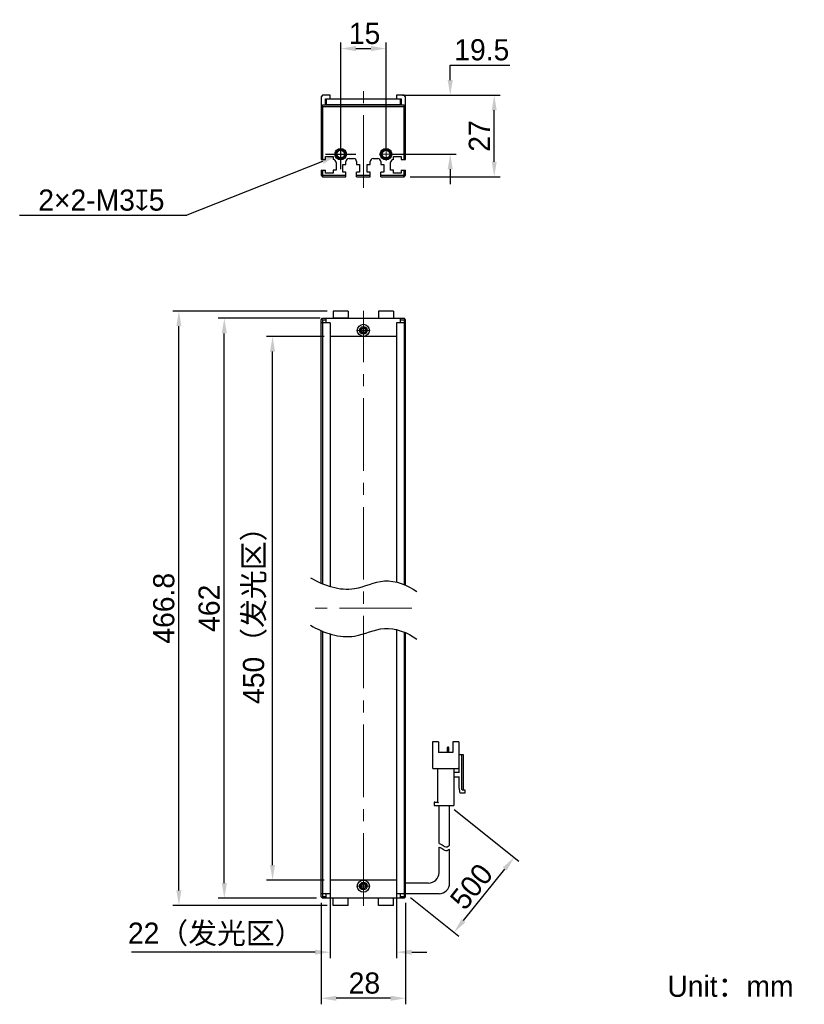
# Model space of a CAD drawing. Header units: millimetres. Extents: x 70 to 200, y 78 to 241.
import ezdxf

# ---------------------------------------------------------------- set-up
doc = ezdxf.new("R2010")
doc.units = ezdxf.units.MM
doc.header["$PDSIZE"] = -5
doc.linetypes.add('点画线', pattern=[18, 12, -2, 2, -2])
for name, color, linetype, lineweight in [('中心线层', 1, '点画线', 18), ('标注', 3, 'Continuous', 25), ('粗实线', 7, 'Continuous', 30), ('粗实线层', 7, 'Continuous', 35)]:
    doc.layers.add(name, color=color, linetype=linetype, lineweight=lineweight)
doc.styles.add('标准', font='txt', dxfattribs={"width": 0.667})
doc.dimstyles.new('CST Standard', dxfattribs={"dimtxt": 3.5, "dimasz": 2.5, "dimexe": 1, "dimexo": 1, "dimgap": 0.6, "dimtad": 1, "dimtoh": 1, "dimdsep": 46, "dimtxsty": 'Standard', "dimcen": -2.5, "dimdle": 5, "dimadec": 0, "dimazin": 2, "dimtfac": 1, "dimtofl": 0, "dimtmove": 0, "dimatfit": 0, "dimfxl": 1, "dimtolj": 1, "dimarcsym": 0})

# ---------------------------------------------------------------- blocks, each defined once
blk = doc.blocks.new('*X1')
at = {"layer": 'Defpoints', "color": 0}
for p in [(112.33, 188.1), (121.87, 188.1), (121.87, 98.1)]:
    blk.add_point(p, dxfattribs=at)
at = {"layer": '标注', "color": 0, "linetype": 'Continuous', "lineweight": -2, "ltscale": 3}
for p, q in [((120.87, 188.1), (111.33, 188.1)), ((120.87, 98.1), (111.33, 98.1))]:
    blk.add_line(p, q, dxfattribs=at)
at = {"layer": '标注', "color": 9, "linetype": 'Continuous', "lineweight": -2, "ltscale": 3}
blk.add_line((112.33, 100.6), (112.33, 185.6), dxfattribs=at)
at = {"layer": '标注', "color": 9}
for points in [[(112.74, 185.6), (111.91, 185.6), (112.33, 188.1)], [(111.91, 100.6), (112.74, 100.6), (112.33, 98.1)]]:
    blk.add_solid(points, dxfattribs=at)
at = {"layer": '标注', "color": 7, "insert": (109.41, 143.1), "char_height": 3.5, "attachment_point": 5, "rotation": 90}
blk.add_mtext('\\A1;{\\fFZLanTingHei-R-GBK|b0|i0|c134|p2;450（发光区）}', dxfattribs=at)
blk = doc.blocks.new('*X2')
at = {"layer": 'Defpoints', "color": 0}
for p in [(104.34, 191.1), (121.22, 191.1), (120.62, 95.1)]:
    blk.add_point(p, dxfattribs=at)
at = {"layer": '标注', "color": 0, "linetype": 'Continuous', "lineweight": -2, "ltscale": 3}
for p, q in [((120.22, 191.1), (103.34, 191.1)), ((119.62, 95.1), (103.34, 95.1))]:
    blk.add_line(p, q, dxfattribs=at)
at = {"layer": '标注', "color": 9, "linetype": 'Continuous', "lineweight": -2, "ltscale": 3}
blk.add_line((104.34, 97.6), (104.34, 188.6), dxfattribs=at)
at = {"layer": '标注', "color": 9}
for points in [[(104.76, 188.6), (103.92, 188.6), (104.34, 191.1)], [(103.92, 97.6), (104.76, 97.6), (104.34, 95.1)]]:
    blk.add_solid(points, dxfattribs=at)
at = {"layer": '标注', "color": 7, "insert": (101.84, 143.1), "char_height": 3.5, "attachment_point": 5, "rotation": 90}
blk.add_mtext('\\A1;{\\fFZLanTingHei-R-GBK|b0|i0|c134|p2;462}', dxfattribs=at)
blk = doc.blocks.new('*X3')
at = {"layer": 'Defpoints', "color": 0}
for p in [(121.87, 98.1), (132.87, 98.1), (121.87, 86.17)]:
    blk.add_point(p, dxfattribs=at)
at = {"layer": '标注', "color": 0, "linetype": 'Continuous', "lineweight": -2, "ltscale": 3}
for p, q in [((121.87, 97.1), (121.87, 85.17)), ((132.87, 97.1), (132.87, 85.17))]:
    blk.add_line(p, q, dxfattribs=at)
at = {"layer": '标注', "color": 9, "linetype": 'Continuous', "lineweight": -2, "ltscale": 3}
for p, q in [((119.37, 86.17), (88.97, 86.17)), ((135.37, 86.17), (137.87, 86.17))]:
    blk.add_line(p, q, dxfattribs=at)
at = {"layer": '标注', "color": 9}
for points in [[(119.37, 85.76), (119.37, 86.59), (121.87, 86.17)], [(135.37, 86.59), (135.37, 85.76), (132.87, 86.17)]]:
    blk.add_solid(points, dxfattribs=at)
at = {"layer": '标注', "color": 7, "insert": (102.92, 89.09), "char_height": 3.5, "attachment_point": 5}
blk.add_mtext('\\A1;\\A1;{\\fFZLanTingHei-R-GBK|b0|i0|c134|p2;22（发光区）}', dxfattribs=at)
blk = doc.blocks.new('*X4')
at = {"layer": 'Defpoints', "color": 0}
for p in [(120.37, 95.35), (134.37, 95.35), (120.37, 78.54)]:
    blk.add_point(p, dxfattribs=at)
at = {"layer": '标注', "color": 0, "linetype": 'Continuous', "lineweight": -2, "ltscale": 3}
for p, q in [((120.37, 94.35), (120.37, 77.54)), ((134.37, 94.35), (134.37, 77.54))]:
    blk.add_line(p, q, dxfattribs=at)
at = {"layer": '标注', "color": 9, "linetype": 'Continuous', "lineweight": -2, "ltscale": 3}
blk.add_line((131.87, 78.54), (122.87, 78.54), dxfattribs=at)
at = {"layer": '标注', "color": 9}
for points in [[(122.87, 78.96), (122.87, 78.12), (120.37, 78.54)], [(131.87, 78.12), (131.87, 78.96), (134.37, 78.54)]]:
    blk.add_solid(points, dxfattribs=at)
at = {"layer": '标注', "color": 7, "insert": (127.54, 81.04), "char_height": 3.5, "attachment_point": 5}
blk.add_mtext('\\A1;\\A1;{\\fFZLanTingHei-R-GBK|b0|i0|c134|p2;28}', dxfattribs=at)
blk = doc.blocks.new('*X5')
at = {"layer": 'Defpoints', "color": 0}
for p in [(131.12, 235.75), (123.62, 218.28), (131.12, 218.28)]:
    blk.add_point(p, dxfattribs=at)
at = {"layer": '标注', "color": 0, "linetype": 'Continuous', "lineweight": -2, "ltscale": 3}
for p, q in [((123.62, 219.28), (123.62, 236.75)), ((131.12, 219.28), (131.12, 236.75))]:
    blk.add_line(p, q, dxfattribs=at)
at = {"layer": '标注', "color": 9, "linetype": 'Continuous', "lineweight": -2, "ltscale": 3}
blk.add_line((126.12, 235.75), (128.62, 235.75), dxfattribs=at)
at = {"layer": '标注', "color": 9}
for points in [[(126.12, 236.17), (126.12, 235.33), (123.62, 235.75)], [(128.62, 235.33), (128.62, 236.17), (131.12, 235.75)]]:
    blk.add_solid(points, dxfattribs=at)
at = {"layer": '标注', "color": 7, "insert": (127.57, 238.24), "char_height": 3.5, "attachment_point": 5}
blk.add_mtext('\\A1;\\A1;{\\fFZLanTingHei-R-GBK|b0|i0|c134|p2;15}', dxfattribs=at)
blk = doc.blocks.new('*X6')
at = {"layer": 'Defpoints', "color": 0}
for p in [(132.87, 228.03), (141.75, 228.03), (131.12, 218.28)]:
    blk.add_point(p, dxfattribs=at)
at = {"layer": '标注', "color": 9, "linetype": 'Continuous', "lineweight": -2, "ltscale": 3}
for p, q in [((141.75, 233.03), (151.6, 233.03)), ((141.75, 230.53), (141.75, 233.03)), ((141.75, 215.78), (141.75, 213.28))]:
    blk.add_line(p, q, dxfattribs=at)
at = {"layer": '标注', "color": 0, "linetype": 'Continuous', "lineweight": -2, "ltscale": 3}
for p, q in [((133.87, 228.03), (142.75, 228.03)), ((132.12, 218.28), (142.75, 218.28))]:
    blk.add_line(p, q, dxfattribs=at)
at = {"layer": '标注', "color": 9}
for points in [[(141.33, 230.53), (142.17, 230.53), (141.75, 228.03)], [(142.17, 215.78), (141.33, 215.78), (141.75, 218.28)]]:
    blk.add_solid(points, dxfattribs=at)
at = {"layer": '标注', "color": 7, "insert": (146.98, 235.53), "char_height": 3.5, "attachment_point": 5}
blk.add_mtext('\\A1;\\A1;{\\fFZLanTingHei-R-GBK|b0|i0|c134|p2;19.5}', dxfattribs=at)
blk = doc.blocks.new('*X7')
at = {"layer": 'Defpoints', "color": 0}
for p in [(96.82, 192.3), (122.37, 192.3), (122.37, 93.9)]:
    blk.add_point(p, dxfattribs=at)
at = {"layer": '标注', "color": 0, "linetype": 'Continuous', "lineweight": -2, "ltscale": 3}
for p, q in [((121.37, 192.3), (95.82, 192.3)), ((121.37, 93.9), (95.82, 93.9))]:
    blk.add_line(p, q, dxfattribs=at)
at = {"layer": '标注', "color": 9, "linetype": 'Continuous', "lineweight": -2, "ltscale": 3}
blk.add_line((96.82, 96.4), (96.82, 189.8), dxfattribs=at)
at = {"layer": '标注', "color": 9}
for points in [[(97.23, 189.8), (96.4, 189.8), (96.82, 192.3)], [(96.4, 96.4), (97.23, 96.4), (96.82, 93.9)]]:
    blk.add_solid(points, dxfattribs=at)
at = {"layer": '标注', "color": 7, "insert": (94.33, 143.1), "char_height": 3.5, "attachment_point": 5, "rotation": 90}
blk.add_mtext('\\A1;{\\fFZLanTingHei-R-GBK|b0|i0|c134|p2;466.8}', dxfattribs=at)
blk = doc.blocks.new('*X8')
at = {"layer": 'Defpoints', "color": 0}
for p in [(124.31, 218.56), (122.92, 218.01)]:
    blk.add_point(p, dxfattribs=at)
at = {"layer": '标注', "color": 0, "linetype": 'Continuous', "ltscale": 3}
for p, q in [((123.62, 215.78), (123.62, 220.78)), ((121.12, 218.28), (126.12, 218.28))]:
    blk.add_line(p, q, dxfattribs=at)
at = {"layer": '标注', "color": 9, "linetype": 'Continuous', "lineweight": -2, "ltscale": 3}
for p in [(120.59, 217.08), (70.45, 208.16)]:
    blk.add_line(p, (98.11, 208.16), dxfattribs=at)
at = {"layer": '标注', "color": 9}
blk.add_solid([(120.75, 216.7), (120.44, 217.47), (122.92, 218.01)], dxfattribs=at)
at = {"layer": '标注', "color": 7, "insert": (83.98, 210.65), "char_height": 3.5, "attachment_point": 5}
blk.add_mtext('\\A1;\\A1;{\\fFZLanTingHei-R-GBK|b0|i0|c134|p2;2×2-M3\\Fgdt.shx|c168;x\\fFZLanTingHei-R-GBK|b0|i0|c134|p2;5\\P}', dxfattribs=at)
blk = doc.blocks.new('*X9')
at = {"layer": 'Defpoints', "color": 0}
for p in [(141.64, 110.44), (152.34, 101.88), (134.37, 95.85)]:
    blk.add_point(p, dxfattribs=at)
at = {"layer": '标注', "color": 0, "linetype": 'Continuous', "lineweight": -2, "ltscale": 3}
for p, q in [((142.42, 109.81), (153.12, 101.26)), ((135.15, 95.23), (143.16, 88.82))]:
    blk.add_line(p, q, dxfattribs=at)
at = {"layer": '标注', "color": 9, "linetype": 'Continuous', "lineweight": -2, "ltscale": 3}
blk.add_line((143.95, 91.39), (150.78, 99.93), dxfattribs=at)
at = {"layer": '标注', "color": 9}
for points in [[(151.1, 99.67), (150.45, 100.19), (152.34, 101.88)], [(143.62, 91.65), (144.27, 91.13), (142.38, 89.44)]]:
    blk.add_solid(points, dxfattribs=at)
at = {"layer": '标注', "color": 7, "insert": (145.27, 97.04), "char_height": 3.5, "attachment_point": 5, "rotation": 51.3402}
blk.add_mtext('\\A1;{\\fFZLanTingHei-R-GBK|b0|i0|c134|p2;500}', dxfattribs=at)
blk = doc.blocks.new('*X10')
at = {"layer": 'Defpoints', "color": 0}
for p in [(134.12, 228.03), (149.04, 228.03), (134.12, 214.53)]:
    blk.add_point(p, dxfattribs=at)
at = {"layer": '标注', "color": 0, "linetype": 'Continuous', "lineweight": -2, "ltscale": 3}
for p, q in [((135.12, 228.03), (150.04, 228.03)), ((135.12, 214.53), (150.04, 214.53))]:
    blk.add_line(p, q, dxfattribs=at)
at = {"layer": '标注', "color": 9, "linetype": 'Continuous', "lineweight": -2, "ltscale": 3}
blk.add_line((149.04, 217.03), (149.04, 225.53), dxfattribs=at)
at = {"layer": '标注', "color": 9}
for points in [[(149.45, 225.53), (148.62, 225.53), (149.04, 228.03)], [(148.62, 217.03), (149.45, 217.03), (149.04, 214.53)]]:
    blk.add_solid(points, dxfattribs=at)
at = {"layer": '标注', "color": 7, "insert": (146.57, 221.28), "char_height": 3.5, "attachment_point": 5, "rotation": 90}
blk.add_mtext('\\A1;\\A1;{\\fFZLanTingHei-R-GBK|b0|i0|c134|p2;27}', dxfattribs=at)

msp = doc.modelspace()

# ---------------------------------------------------------------- linework, layer by layer
at = {"layer": '中心线层', "color": 0}
for p, q in [((127.3656, 212.7108), (127.3656, 229.9288)), ((123.6156, 217.1417), (123.6156, 219.4243)), ((131.1156, 217.1417), (131.1156, 219.4243)), ((124.7568, 218.283), (122.4743, 218.283)), ((124.7568, 218.283), (122.8906, 218.283)), ((132.2568, 218.283), (129.9743, 218.283)), ((132.2568, 218.283), (130.3906, 218.283)), ((127.3656, 93.8543), (127.3656, 192.3543)), ((128.5068, 189.1043), (126.2243, 189.1043)), ((127.3656, 190.2455), (127.3656, 188.3793)), ((127.3656, 190.2455), (127.3656, 187.963)), ((135.3957, 143.1043), (119.3354, 143.1043)), ((127.3656, 98.2455), (127.3656, 96.3793)), ((127.3656, 98.2455), (127.3656, 95.963)), ((128.5068, 97.1043), (126.2243, 97.1043))]:
    msp.add_line(p, q, dxfattribs=at)
at = {"layer": '粗实线', "color": 0, "ltscale": 3}
for p, q in [((120.6156, 228.033), (120.3656, 227.783)), ((120.3656, 227.783), (120.3656, 217.383)), ((121.8656, 228.033), (120.6156, 228.033)), ((121.1156, 226.3816), (121.1156, 227.433)), ((121.1156, 227.433), (133.6156, 227.433)), ((121.2156, 227.433), (121.2156, 226.4817)), ((121.8656, 227.433), (121.8656, 228.033)), ((132.8656, 228.033), (132.8656, 227.433)), ((134.1156, 228.033), (132.8656, 228.033)), ((133.5156, 226.4826), (133.5156, 227.433)), ((133.6156, 227.433), (133.6156, 226.3816)), ((134.3656, 227.783), (134.1156, 228.033)), ((134.3656, 217.383), (134.3656, 227.783)), ((120.6156, 226.3816), (120.3656, 226.1316)), ((120.6156, 226.1316), (120.4906, 226.2566)), ((134.1156, 226.3816), (120.6156, 226.3816)), ((120.6156, 226.1316), (120.6156, 217.383)), ((134.1156, 226.1316), (120.6156, 226.1316)), ((121.8656, 226.4317), (121.1156, 226.4316)), ((121.2156, 226.4817), (133.5156, 226.4826)), ((121.8656, 226.3817), (121.8656, 226.4317)), ((132.8656, 226.4317), (133.6156, 226.4316)), ((132.8656, 226.3816), (132.8656, 226.4317)), ((134.3656, 226.1316), (134.1156, 226.3816)), ((134.2406, 226.2566), (134.1156, 226.1316)), ((134.1156, 217.383), (134.1156, 226.1316)), ((120.3656, 217.383), (121.1156, 217.383)), ((121.1156, 217.383), (121.1156, 217.883)), ((121.1156, 217.883), (122.3656, 217.883)), ((122.3656, 217.883), (122.3656, 217.383)), ((122.8656, 216.883), (122.8656, 215.633)), ((124.4906, 216.583), (124.4906, 217.033)), ((124.9906, 217.533), (125.7406, 217.533)), ((126.2406, 217.033), (126.2406, 216.583)), ((128.4906, 216.583), (128.4906, 217.033)), ((128.9906, 217.533), (129.7406, 217.533)), ((130.2406, 217.033), (130.2406, 216.583)), ((131.8656, 215.633), (131.8656, 216.883)), ((132.3656, 217.883), (133.6156, 217.883)), ((132.3656, 217.383), (132.3656, 217.883)), ((133.6156, 217.883), (133.6156, 217.383)), ((133.6156, 217.383), (134.3656, 217.383)), ((120.3656, 215.633), (120.3656, 214.783)), ((120.3656, 215.633), (121.1156, 215.633)), ((120.6156, 215.633), (120.6156, 214.8865)), ((121.1156, 215.133), (121.1156, 215.633)), ((122.8656, 215.633), (122.3656, 215.633)), ((122.3656, 215.633), (122.3656, 215.133)), ((123.9906, 216.583), (124.4906, 216.583)), ((123.9906, 215.283), (123.9906, 216.583)), ((124.4906, 215.283), (123.9906, 215.283)), ((124.4906, 214.533), (124.4906, 215.283)), ((126.2406, 216.583), (126.7406, 216.583)), ((126.7406, 215.283), (126.2406, 215.283)), ((126.2406, 214.533), (126.2406, 215.283)), ((126.7406, 216.583), (126.7406, 215.283)), ((127.9906, 216.583), (128.4906, 216.583)), ((127.9906, 215.283), (127.9906, 216.583)), ((128.4906, 215.283), (127.9906, 215.283)), ((128.4906, 214.533), (128.4906, 215.283)), ((130.2406, 216.583), (130.7406, 216.583)), ((130.7406, 215.283), (130.2406, 215.283)), ((130.2406, 214.533), (130.2406, 215.283)), ((130.7406, 216.583), (130.7406, 215.283)), ((132.3656, 215.633), (131.8656, 215.633)), ((132.3656, 215.133), (132.3656, 215.633)), ((133.6156, 215.633), (134.3656, 215.633)), ((133.6156, 215.633), (133.6156, 215.133)), ((134.1156, 214.8865), (134.1156, 215.633)), ((134.3656, 214.783), (134.3656, 215.633)), ((120.3656, 214.783), (120.6156, 214.8865)), ((120.3656, 214.783), (120.6156, 214.533)), ((120.6156, 214.8865), (120.7191, 214.783)), ((120.6156, 214.533), (120.7191, 214.783)), ((120.6156, 214.533), (124.4906, 214.533)), ((120.7191, 214.783), (124.4906, 214.783)), ((122.3656, 215.133), (121.1156, 215.133)), ((126.2406, 214.783), (128.4906, 214.783)), ((126.2406, 214.533), (128.4906, 214.533)), ((130.2406, 214.783), (134.012, 214.783)), ((130.2406, 214.533), (134.1156, 214.533)), ((133.6156, 215.133), (132.3656, 215.133)), ((134.012, 214.783), (134.1156, 214.8865)), ((134.1156, 214.533), (134.012, 214.783)), ((134.3656, 214.783), (134.1156, 214.8865)), ((134.1156, 214.533), (134.3656, 214.783)), ((120.3656, 190.8543), (120.6156, 191.1043)), ((120.3656, 147.2428), (120.3656, 190.8543)), ((120.4905, 190.9792), (120.6155, 190.8543)), ((120.6155, 190.8543), (121.2156, 190.8543)), ((120.6155, 190.8543), (120.6155, 147.1312)), ((120.6156, 191.1043), (134.1156, 191.1043)), ((121.2156, 190.3543), (121.2156, 191.1043)), ((122.3656, 192.3043), (122.3656, 191.1043)), ((124.8656, 192.3043), (122.3656, 192.3043)), ((124.8656, 191.1043), (122.3656, 191.1043)), ((124.8656, 192.3043), (124.8656, 191.1043)), ((129.8656, 192.3043), (129.8656, 191.1043)), ((132.3656, 192.3043), (129.8656, 192.3043)), ((132.3656, 192.3043), (132.3656, 191.1043)), ((133.5156, 190.3543), (133.5156, 191.1043)), ((133.5156, 190.8543), (134.1156, 190.8543)), ((134.3656, 190.8543), (134.1156, 191.1043)), ((134.1156, 190.8543), (134.2406, 190.9793)), ((134.1156, 190.8543), (134.1156, 147.0571)), ((134.3656, 146.9432), (134.3656, 190.8543)), ((121.8656, 190.3543), (120.3656, 190.3543)), ((121.8656, 190.3543), (121.8656, 146.6529)), ((134.3656, 190.3543), (132.8656, 190.3543)), ((132.8656, 190.3543), (132.8656, 147.505)), ((132.8656, 188.1043), (121.8656, 188.1043)), ((120.3656, 95.3543), (120.3656, 139.3787)), ((120.6155, 139.2671), (120.6156, 95.3543)), ((121.8656, 138.7888), (121.8656, 95.8543)), ((132.8656, 139.6409), (132.8656, 95.8543)), ((134.1156, 139.193), (134.1156, 95.3543)), ((134.3656, 95.3543), (134.3656, 139.0791)), ((139.8348, 120.9959), (138.8432, 120.9959)), ((138.8432, 120.9959), (138.8432, 116.6793)), ((139.8348, 120.9959), (139.8348, 119.2459)), ((143.1598, 120.9959), (142.1682, 120.9959)), ((142.1682, 120.9959), (142.1682, 119.2459)), ((143.1598, 120.9959), (143.1598, 116.6793)), ((142.1682, 119.2459), (139.8348, 119.2459)), ((141.2928, 119.2459), (141.2928, 120.0509)), ((141.439, 120.1093), (141.3512, 120.1093)), ((141.4973, 119.2459), (141.4973, 120.0509)), ((143.1598, 118.8959), (143.9182, 118.8959)), ((143.2182, 118.1959), (143.1598, 118.1959)), ((143.2182, 115.8626), (143.2182, 118.8959)), ((143.6265, 118.8959), (143.6265, 113.1793)), ((143.9182, 118.8959), (143.9182, 113.0626)), ((138.9598, 116.5626), (143.0432, 116.5626)), ((139.6598, 116.4459), (139.6598, 111.0209)), ((142.3432, 116.4459), (142.3432, 110.4376)), ((142.4598, 115.9793), (143.2182, 115.9793)), ((143.2182, 115.1626), (142.4598, 115.1626)), ((143.2182, 113.4126), (143.2182, 115.2793)), ((143.3932, 112.4793), (143.2182, 113.4126)), ((144.1515, 112.4793), (143.3932, 112.4793)), ((143.7432, 113.0626), (144.1515, 113.0626)), ((144.1515, 113.0626), (144.1515, 112.4793)), ((139.0765, 110.9043), (139.0765, 110.4376)), ((139.1932, 111.0209), (139.6598, 111.0209)), ((139.0765, 110.4376), (142.3432, 110.4376)), ((139.8932, 104.1603), (139.8932, 110.4376)), ((141.6432, 103.8411), (141.6432, 110.4376)), ((139.8932, 99.3543), (139.8932, 103.5618)), ((141.6432, 97.6043), (141.6432, 103.2426)), ((132.8656, 98.1043), (121.8656, 98.1043)), ((138.1432, 97.6043), (134.3656, 97.6043)), ((121.8656, 95.8543), (120.3656, 95.8543)), ((120.6156, 95.1043), (120.3656, 95.3543)), ((120.6156, 95.3543), (120.4906, 95.2293)), ((121.2156, 95.3543), (120.6156, 95.3543)), ((134.1156, 95.1043), (120.6156, 95.1043)), ((121.2156, 95.1043), (121.2156, 95.8543)), ((122.3656, 93.9043), (122.3656, 95.1043)), ((124.8656, 93.9043), (124.8656, 95.1043)), ((129.8656, 93.9043), (129.8656, 95.1043)), ((132.3656, 93.9043), (132.3656, 95.1043)), ((134.3656, 95.8543), (132.8656, 95.8543)), ((133.5156, 95.1043), (133.5156, 95.8543)), ((134.1156, 95.3543), (133.5156, 95.3543)), ((134.3656, 95.3543), (134.1156, 95.1043)), ((134.2406, 95.2293), (134.1156, 95.3543)), ((139.8932, 95.8543), (134.3656, 95.8543)), ((124.8656, 93.9043), (122.3656, 93.9043)), ((132.3656, 93.9043), (129.8656, 93.9043))]:
    msp.add_line(p, q, dxfattribs=at)
for centre, radius in [((123.6156, 218.283), 0.95), ((123.6156, 218.283), 0.8), ((123.6156, 218.283), 0.625), ((131.1156, 218.283), 0.95), ((131.1156, 218.283), 0.8), ((131.1156, 218.283), 0.625), ((127.3657, 189.1043), 1), ((127.3655, 189.1043), 0.625), ((127.3656, 189.1043), 0.4), ((127.3654, 97.1043), 1), ((127.3656, 97.1043), 0.625), ((127.3656, 97.1043), 0.4)]:
    msp.add_circle(centre, radius, dxfattribs=at)
for centre, radius, start, end in [((123.6156, 218.283), 0.75, 255, 195), ((131.1156, 218.283), 0.75, 255, 195), ((122.3656, 216.883), 0.5, 360, 90), ((124.9906, 217.033), 0.5, 90, 180), ((125.7406, 217.033), 0.5, 0, 90), ((128.9906, 217.033), 0.5, 90, 180), ((129.7406, 217.033), 0.5, 0, 90), ((132.3656, 216.883), 0.5, 90, 180), ((127.3656, 189.1043), 0.5, 165, 105), ((127.3657, 189.1043), 0.3667, 25.932154, 154.217671), ((127.3657, 189.1043), 0.3667, 205.782329, 334.067846), ((141.3512, 120.0509), 0.0583, 90, 180), ((141.439, 120.0509), 0.0583, 0, 90), ((138.9598, 116.6793), 0.1167, 180, 270), ((139.5432, 116.4459), 0.1167, 0, 90), ((142.4598, 116.4459), 0.1167, 90, 180), ((142.4598, 116.0959), 0.1167, 180, 270), ((143.0432, 116.6793), 0.1167, 270, 0), ((142.4598, 115.0459), 0.1167, 90, 180), ((143.7432, 113.1793), 0.1167, 180, 270), ((139.1932, 110.9043), 0.1167, 90, 180), ((138.1432, 99.3543), 1.75, 270, 360), ((127.3656, 97.1043), 0.5, 345, 285), ((127.3654, 97.1043), 0.3667, 25.782329, 154.067846), ((127.3654, 97.1043), 0.3667, 205.932154, 334.217671), ((139.8932, 97.6043), 1.75, 270, 0)]:
    msp.add_arc(centre, radius, start, end, dxfattribs=at)
for points, knots in [([(127.0355, 189.2637), (127.0237, 189.2392), (127.0076, 189.1863), (127.0026, 189.1316), (127.0026, 189.1043)], [0, 0, 0, 0, 520.07040412, 1040.63901251, 1040.63901251, 1040.63901251, 1040.63901251]), ([(127.0026, 189.1043), (127.0026, 189.0769), (127.0076, 189.0223), (127.0237, 188.9693), (127.0355, 188.9448)], [0, 0, 0, 0, 520.17101829, 1039.85166478, 1039.85166478, 1039.85166478, 1039.85166478]), ([(127.7288, 189.1043), (127.7288, 189.1317), (127.7238, 189.1867), (127.7075, 189.2399), (127.6955, 189.2646)], [0, 0, 0, 0, 521.05845528, 1041.6147383, 1041.6147383, 1041.6147383, 1041.6147383]), ([(127.6955, 188.9439), (127.7075, 188.9686), (127.7238, 189.0218), (127.7288, 189.0768), (127.7288, 189.1043)], [0, 0, 0, 0, 520.15812813, 1040.82585271, 1040.82585271, 1040.82585271, 1040.82585271]), ([(118.6361, 148.147), (120.7932, 146.8831), (125.2585, 145.3331), (130.9343, 148.4924), (134.6632, 146.9371), (136.2147, 145.8697)], [0, 0, 0, 0, 471.14793944, 790.58914399, 1145.48780757, 1145.48780757, 1145.48780757, 1145.48780757]), ([(118.6361, 140.2829), (120.7932, 139.019), (125.2585, 137.469), (130.9343, 140.6282), (134.6632, 139.073), (136.2147, 138.0055)], [0, 0, 0, 0, 456.35964463, 765.77429422, 1109.5334714, 1109.5334714, 1109.5334714, 1109.5334714]), ([(139.6598, 111.0209), (139.6614, 111.0194), (139.6669, 111.0139), (139.6778, 111.003), (139.6936, 110.9872), (139.7125, 110.9683), (139.7332, 110.9476), (139.7547, 110.926), (139.7693, 110.9115), (139.7765, 110.9043)], [0, 0, 0, 0, 93.15678633, 330.08218836, 659.4672722, 1047.95870064, 1472.27286041, 1912.87495399, 2350.37019428, 2350.37019428, 2350.37019428, 2350.37019428]), ([(139.8932, 104.1603), (140.0323, 104.1389), (140.3526, 104.0226), (140.9035, 103.4661), (141.3638, 103.6418), (141.6432, 103.8411)], [0, 0, 0, 0, 253.95450325, 598.31628693, 1103.52112049, 1103.52112049, 1103.52112049, 1103.52112049]), ([(139.8932, 103.5618), (140.0323, 103.5404), (140.3526, 103.4241), (140.9035, 102.8675), (141.3638, 103.0432), (141.6432, 103.2426)], [0, 0, 0, 0, 253.674364, 597.65627943, 1102.30381748, 1102.30381748, 1102.30381748, 1102.30381748]), ([(127.0356, 97.2646), (127.0236, 97.2399), (127.0073, 97.1867), (127.0023, 97.1317), (127.0023, 97.1043)], [0, 0, 0, 0, 358.40533919, 717.1618064, 717.1618064, 717.1618064, 717.1618064]), ([(127.0023, 97.1043), (127.0023, 97.0768), (127.0073, 97.0218), (127.0236, 96.9686), (127.0356, 96.9439)], [0, 0, 0, 0, 358.5912233, 716.83685281, 716.83685281, 716.83685281, 716.83685281]), ([(127.7285, 97.1043), (127.7285, 97.1316), (127.7235, 97.1863), (127.7074, 97.2392), (127.6956, 97.2637)], [0, 0, 0, 0, 360.31836364, 720.2970506, 720.2970506, 720.2970506, 720.2970506]), ([(127.6956, 96.9448), (127.7074, 96.9693), (127.7235, 97.0223), (127.7285, 97.0769), (127.7285, 97.1043)], [0, 0, 0, 0, 359.81693903, 719.97856665, 719.97856665, 719.97856665, 719.97856665])]:
    msp.add_open_spline(points, degree=3, knots=knots, dxfattribs=at)

# ---------------------------------------------------------------- texts
at = {"layer": '粗实线层', "color": 0, "insert": (177.7081, 82.2799), "char_height": 3.5, "width": 42.992139, "attachment_point": 1, "style": '标准'}
msp.add_mtext('{\\W1;\\fFZLanTingHei-R-GBK|b0|i0|c134|p2;Unit：mm}', dxfattribs=at)

# ---------------------------------------------------------------- dimensions: what is measured, and where the dimension line sits
at = {"layer": '标注', "color": 0, "ltscale": 3}
for base, p1, p2, override, picture, middle in [((131.1156, 235.7491), (123.6156, 218.283), (131.1156, 218.283), {"dimlfac": 2, "dimtxsty": 'Standard', "dimsah": 1, "dimclrd": 9, "dimclrt": 7, "dimtzin": 8}, '*X5', (127.5737, 235.7491)), ((121.8656, 86.1732), (132.8656, 98.1043), (121.8656, 98.1043), {"dimlfac": 2, "dimpost": '（发光区）', "dimtxsty": 'Standard', "dimsah": 1, "dimclrd": 9, "dimclrt": 7, "dimtzin": 8}, '*X3', (102.9161, 86.1732)), ((120.3656, 78.5415), (134.3656, 95.3543), (120.3656, 95.3543), {"dimlfac": 2, "dimtxsty": 'Standard', "dimsah": 1, "dimclrd": 9, "dimclrt": 7, "dimtzin": 8}, '*X4', (127.538, 78.5415))]:
    dim = msp.add_linear_dim(base=base, p1=p1, p2=p2, text='\\A1;{\\fFZLanTingHei-R-GBK|b0|i0|c134|p2;<>}', dimstyle='CST Standard', override=override, dxfattribs=at)
    dim.commit()
    dim.dimension.update_dxf_attribs({"geometry": picture, "text_midpoint": middle, "dimtype": 160})
for base, p1, p2, text, override, picture, middle in [((141.7507, 228.033), (131.1156, 218.283), (132.8656, 228.033), '\\A1;{\\fFZLanTingHei-R-GBK|b0|i0|c134|p2;<>}', {"dimlfac": 2, "dimtxsty": 'Standard', "dimsah": 1, "dimclrd": 9, "dimclrt": 7, "dimtzin": 8}, '*X6', (146.9777, 235.5296)), ((149.0366, 228.033), (134.1156, 214.533), (134.1156, 228.033), '\\A1;{\\fFZLanTingHei-R-GBK|b0|i0|c134|p2;<>}', {"dimlfac": 2, "dimtxsty": 'Standard', "dimsah": 1, "dimclrd": 9, "dimclrt": 7, "dimtzin": 8}, '*X10', (146.5675, 221.283)), ((96.8152, 192.3043), (122.3656, 93.9043), (122.3656, 192.3043), '{\\fFZLanTingHei-R-GBK|b0|i0|c134|p2;466.8}', {"dimlfac": 2, "dimtxsty": 'Standard', "dimsah": 1, "dimclrd": 9, "dimclrt": 7}, '*X7', (94.3278, 143.1043)), ((104.3413, 191.1043), (120.6156, 95.1043), (121.2156, 191.1043), '{\\fFZLanTingHei-R-GBK|b0|i0|c134|p2;462}', {"dimlfac": 2, "dimtxsty": 'Standard', "dimsah": 1, "dimclrd": 9, "dimclrt": 7}, '*X2', (101.8447, 143.1043)), ((112.3277, 188.1043), (121.8656, 98.1043), (121.8656, 188.1043), '{\\fFZLanTingHei-R-GBK|b0|i0|c134|p2;450（发光区）}', {"dimlfac": 2, "dimtxsty": 'Standard', "dimsah": 1, "dimclrd": 9, "dimclrt": 7}, '*X1', (109.4097, 143.1043))]:
    dim = msp.add_linear_dim(base=base, p1=p1, p2=p2, angle=90, text=text, dimstyle='CST Standard', override=override, dxfattribs=at)
    dim.commit()
    dim.dimension.update_dxf_attribs({"geometry": picture, "text_midpoint": middle})
dim = msp.add_diameter_dim_2p(p1=(124.3126, 218.5597), p2=(122.9185, 218.0062), text='\\A1;{\\fFZLanTingHei-R-GBK|b0|i0|c134|p2;2×2-M3\\Fgdt.shx|c168;x\\fFZLanTingHei-R-GBK|b0|i0|c134|p2;5\\P}', dimstyle='CST Standard', override={"dimlfac": 2, "dimpost": '2×2-M<>{\\fcxgdtshp;b}5\\X(此处端板螺丝可根据需要拆装)', "dimtxsty": 'Standard', "dimsah": 1, "dimclrd": 9, "dimclrt": 7, "dimtzin": 8}, dxfattribs=at)
dim.commit()
dim.dimension.update_dxf_attribs({"geometry": '*X8', "text_midpoint": (83.9802, 208.1563), "dimtype": 163})
dim = msp.add_linear_dim(base=(152.3375, 101.8821), p1=(134.3656, 95.8543), p2=(141.6432, 110.4376), angle=51.340192, text='{\\fFZLanTingHei-R-GBK|b0|i0|c134|p2;500}', dimstyle='CST Standard', override={"dimlfac": 2, "dimtxsty": 'Standard', "dimsah": 1, "dimclrd": 9, "dimclrt": 7, "dimtzin": 0}, dxfattribs=at)
dim.commit()
dim.dimension.update_dxf_attribs({"geometry": '*X9', "text_midpoint": (147.2168, 95.4812), "dimtype": 160})

doc.saveas('drawing.dxf')
